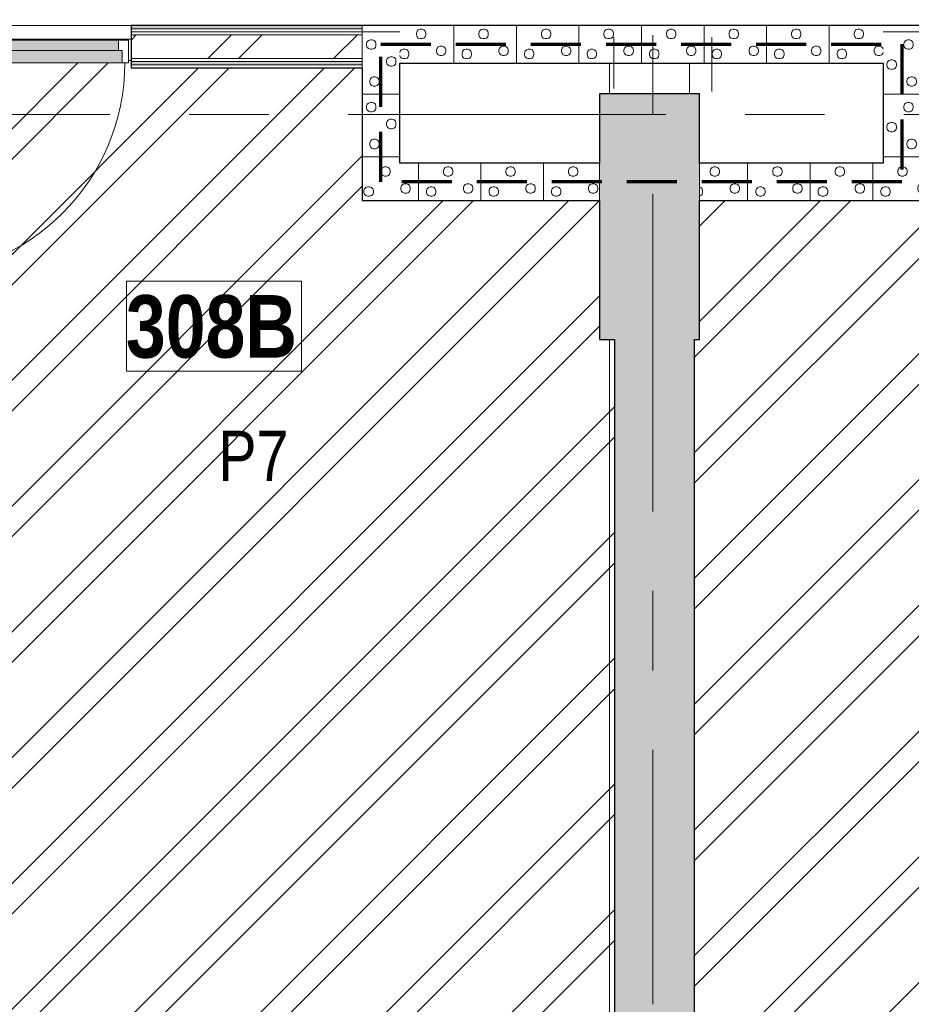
# Model space of a CAD drawing. Header units: millimetres. Extents: x -2764 to 55441, y -2158 to 22251.
# Tile 3 of 70: x 3468 to 7033, y 942 to 4879. Entities that reach past the tile are written whole.
import ezdxf

# ---------------------------------------------------------------- set-up
doc = ezdxf.new("R2010")
doc.units = ezdxf.units.MM
for name, pattern in [('EST_Dash_2_1_', [300, 200, -100]), ('Grid Line 1_2_', [2222.5, 1270, -317.5, 317.5, -317.5]), ('Overhead', [396.875, 238.125, -158.75])]:
    doc.linetypes.add(name, pattern=pattern)
for name, color, linetype, lineweight in [('_Overhead_', 7, 'Overhead', 9), ('Common Edges', 7, 'Continuous', 9), ('Cut Pattern-3', 7, 'Continuous', 9), ('Doors', 7, 'Continuous', 9), ('Doors-2', 7, 'Continuous', 18), ('Floors', 7, 'Continuous', 9), ('Grids-1', 7, 'Grid Line 1_2_', 9), ('Plan Swing', 7, 'Continuous', 9), ('Room Tags', 7, 'Continuous', 9), ('Walls-1', 7, 'Continuous', 25)]:
    doc.layers.add(name, color=color, linetype=linetype, lineweight=lineweight)
for name, color, linetype, lineweight, true_color in [('Color Fill-2', 9, 'Continuous', 9, 0x808080), ('Color Fill-3', 7, 'Continuous', 9, 0xc0c040), ('Cut Pattern-2', 7, 'Continuous', 9, 0x787878), ('Doors-1', 7, 'Continuous', 9, 0x7da2b7), ('Room Tags-1', 7, 'Continuous', 9, 0x800000), ('SMA_Tuletõkkesektsioon', 1, 'EST_Dash_2_1_', 70, 0xff0000)]:
    doc.layers.add(name, color=color, linetype=linetype, lineweight=lineweight, true_color=true_color)
doc.styles.add('Swis721 Cn BT_1', font='swissc.ttf', dxfattribs={"height": 200})
doc.styles.add('Swis721 Cn BT_B', font='swisscb.ttf', dxfattribs={"height": 250})
pattern_1 = [(45, (0, 0), (0, 35.35534), [25, -25])]
pattern_2 = [(45, (0, 0), (-251.447, 251.447), []), (45, (0, 381), (-251.447, 251.447), [])]

# ---------------------------------------------------------------- blocks, each defined once
blk = doc.blocks.new('SMA_D01_ 1-poolne - SU-P-10- 900x2100 3 korrus-2368592-3 Korruse põrandate  plaan')
at = {"layer": 'Doors-1'}
for points in [[(278, 64.5), (-415, 64.5), (-415, 14.5), (415, 14.5), (415, 64.5), (375, 64.5)], [(400, 14.5), (-400, 14.5), (-400, -25.5), (400, -25.5), (400, -1.3)]]:
    blk.add_hatch(color=256, dxfattribs=at).paths.add_polyline_path(points, flags=0)
at = {"layer": 'Doors'}
for p, q in [((375, 64.5), (-415, 64.5)), ((-400, 14.5), (400, 14.5)), ((400, -25.5), (-400, -25.5))]:
    blk.add_line(p, q, dxfattribs=at)
at = {"layer": 'Doors-2'}
for p, q in [((425, 914.5), (375, 914.5)), ((375, 914.5), (375, 64.5)), ((425, 64.5), (425, 914.5)), ((-415, 64.5), (-440, 64.5)), ((-440, 64.5), (-440, -25.5)), ((-415, 14.5), (-415, 64.5)), ((375, 64.5), (425, 64.5)), ((415, 64.5), (415, 14.5)), ((440, 64.5), (425, 64.5)), ((440, -25.5), (440, 64.5)), ((-400, 14.5), (-415, 14.5)), ((-400, -25.5), (-400, 14.5)), ((415, 14.5), (400, 14.5)), ((400, 14.5), (400, -25.5)), ((-440, -25.5), (-400, -25.5)), ((400, -25.5), (440, -25.5))]:
    blk.add_line(p, q, dxfattribs=at)
at = {"layer": 'Plan Swing'}
blk.add_arc((425, 64.5), 850, 90, 180, dxfattribs=at)
blk = doc.blocks.new('1_0 Room Tag - 2_5mm Nr-411650-3 Korruse põrandate  plaan')
at = {"layer": 'Room Tags'}
for p, q in [((3.5, 1.8), (-3.5, 1.8)), ((-3.5, 1.8), (-3.5, -1.8)), ((3.5, 1.8), (3.5, -1.8)), ((3.5, -1.8), (-3.5, -1.8))]:
    blk.add_line(p, q, dxfattribs=at)

msp = doc.modelspace()

# ---------------------------------------------------------------- hatches: boundary and pattern name
at = {"layer": 'Color Fill-2'}
h = msp.add_hatch(dxfattribs=at)
h.set_pattern_fill('FP_38', color=256, style=0, pattern_type=2)
h.set_pattern_definition([(0, (0, 0), (0, 150), [])])
h.paths.add_polyline_path([(9112.1, 4770.5), (9112.1, 4796), (9992.1, 4796), (9992.1, 4770.5), (10002.1, 4770.5), (10002.1, 4842.5), (10055.6, 4842.5), (10055.6, 4852.5), (10003.6, 4852.5), (10003.6, 5582.5), (10055.6, 5582.5), (10055.6, 5592.5), (9997.6, 5592.5), (9997.6, 6502.8), (10055.6, 6502.8), (10055.6, 6512.8), (10017.6, 6512.8), (10017.6, 7177.8), (9317.6, 7177.8), (9317.6, 7227.8), (10017.6, 7227.8), (10017.6, 7242.8), (10055.6, 7242.8), (10055.6, 7252.8), (8826.6, 7252.8), (8826.6, 5855), (8550.6, 5855), (8550.6, 7252.8), (7723.6, 7252.8), (7723.6, 7427.8), (7713.6, 7427.8), (7713.6, 7362.8), (6533.6, 7362.8), (6533.6, 7427.8), (6523.6, 7427.8), (6523.6, 7252.8), (6103.6, 7252.8), (6103.6, 5855), (5987.6, 5855), (5987.6, 7252.8), (5525, 7252.8), (5525, 7303.3), (800, 7303.3), (799.3, 6958.3), (200, 6958.3), (200, 4855), (1969.1, 4855), (1969.1, 4770.5), (1979.1, 4770.5), (1979.1, 4796), (2859.1, 4796), (2859.1, 4770.5), (2869.1, 4770.5), (2869.1, 4855), (3013.1, 4855), (3013.1, 4770.5), (3023.1, 4770.8), (3023.1, 4796), (3903.1, 4796), (3903.1, 4770.5), (3913.1, 4770.5), (3913.1, 4855), (8058.1, 4855), (8058.1, 4770.5), (8068.1, 4770.5), (8068.1, 4796), (8948.1, 4796), (8948.1, 4770.5), (8958.1, 4770.8), (8958.1, 4855), (9102.1, 4855), (9102.1, 4770.5)], flags=0)
at = {"layer": 'Color Fill-3'}
h = msp.add_hatch(dxfattribs=at)
h.set_pattern_fill('FP_3', color=256, style=0, pattern_type=2)
h.set_pattern_definition(pattern_2)
h.paths.add_polyline_path([(5845.6, 100), (5845.6, 3600), (5786.2, 3600), (5786.2, 4155), (4837.1, 4155), (4837.1, 4686), (3913.1, 4686), (3913.1, 4770.5), (3903.1, 4770.5), (3903.1, 4706), (3088.1, 4706), (3088.1, 3856), (3038.1, 3856), (3038.1, 4706), (3023.1, 4706), (3023.1, 4770.5), (3013.1, 4770.5), (3013.1, 4686), (3025.6, 4686), (3025.6, 100), (5825.6, 100)], flags=0)
h = msp.add_hatch(dxfattribs=at)
h.set_pattern_fill('FP_3', color=256, style=0, pattern_type=2)
h.set_pattern_definition(pattern_2)
h.paths.add_polyline_path([(8934.6, 100), (8945.6, 100), (8945.6, 4686), (8958.1, 4686), (8958.1, 4770.5), (8948.1, 4770.5), (8948.1, 4706), (8933.1, 4706), (8933.1, 3856), (8883.1, 3856), (8883.1, 4706), (8068.1, 4706), (8068.1, 4770.5), (8058.1, 4770.5), (8058.1, 4686), (7070.3, 4686), (7070.3, 4155), (6186.2, 4155), (6186.2, 3600), (6165.6, 3600), (6165.6, 100), (8905.8, 100)], flags=0)
at = {"layer": 'Cut Pattern-2'}
h = msp.add_hatch(dxfattribs=at)
h.set_pattern_fill('FP_3', color=256, style=0, pattern_type=2)
h.set_pattern_definition(pattern_2)
h.paths.add_polyline_path([(3013.1, 4723), (3013.1, 4818), (2869.1, 4818), (2869.1, 4723), (3000.7, 4723)], flags=0)
h.paths.add_polyline_path([(205, 4723), (1969.1, 4723), (1969.1, 4818), (200, 4818), (200, 4723), (202.6, 4723)], flags=0)
h.paths.add_polyline_path([(4837.1, 4723), (4837.1, 4818), (3913.1, 4818), (3913.1, 4723), (4538.7, 4723)], flags=0)
for points in [[(5845.6, 3600), (6186.2, 3600), (6186.2, 4582.2), (5786.2, 4582.2), (5786.2, 3600), (5825.6, 3600)], [(6165.6, 100), (6165.6, 3600), (5845.6, 3600), (5845.6, 100), (6145.6, 100)]]:
    msp.add_hatch(color=256, dxfattribs=at).paths.add_polyline_path(points, flags=0)
at = {"layer": 'Cut Pattern-3'}
h = msp.add_hatch(dxfattribs=at)
h.set_pattern_fill('FP_1', color=256, style=0, pattern_type=2)
h.set_pattern_definition(pattern_1)
h.paths.add_polyline_path([(200, 4842.5), (1969.1, 4842.5), (1969.1, 4855), (200, 4855)], flags=0)
h.paths.add_polyline_path([(4837.1, 4842.5), (4837.1, 4855), (3913.1, 4855), (3913.1, 4842.5), (4804.5, 4842.5)], flags=0)
h.paths.add_polyline_path([(2988.6, 4842.5), (3013.1, 4842.5), (3013.1, 4855), (2869.1, 4855), (2869.1, 4842.5), (2893.6, 4842.5)], flags=0)
h = msp.add_hatch(dxfattribs=at)
h.set_pattern_fill('FP_21', color=256, angle=-135, style=0, pattern_type=2)
h.set_pattern_definition([(315, (4964.56, 4477.45), (250, 3e-13), [7.07, -346.48]), (225, (4969.56, 4449.95), (250, 3e-13), [7.07, -346.48]), (5e-14, (4949.56, 4479.95), (-2e-13, 250), [7.5, -242.5]), (341.565, (4957.055, 4479.95), (250, -0.0002), [7.906, -782.664]), (198.435, (4964.556, 4444.95), (250, 0.0002), [7.906, -782.664]), (180, (4957.06, 4442.45), (2e-13, -250), [7.5, -242.5]), (161.565, (4949.56, 4442.45), (250, -0.0002), [7.906, -782.664]), (135, (4942.06, 4444.95), (250, 2e-13), [7.07, -346.48]), (71.565, (4934.556, 4464.95), (250, 1000), [7.906, -782.664]), (45, (4937.06, 4472.45), (250, 2e-13), [7.07, -346.48]), (18.435, (4942.06, 4477.45), (250, 0.0002), [7.906, -782.664]), (90, (4934.56, 4457.45), (-250, -2e-13), [7.5, -242.5]), (108.435, (4937.06, 4449.95), (-250.001, 1000), [7.906, -782.664]), (270, (4892.06, 4532.45), (250, 3e-13), [7.5, -242.5]), (5e-14, (4869.56, 4547.45), (-2e-13, 250), [7.5, -242.5]), (341.565, (4877.06, 4547.45), (250, -0.0002), [7.906, -782.664]), (315, (4884.56, 4544.95), (250, 3e-13), [7.07, -346.48]), (225, (4889.56, 4517.45), (250, 3e-13), [7.07, -346.48]), (198.435, (4884.556, 4512.45), (250, 0.0002), [7.906, -782.664]), (180, (4877.06, 4509.95), (2e-13, -250), [7.5, -242.5]), (161.565, (4869.556, 4509.95), (250, -0.0002), [7.906, -782.664]), (135, (4862.06, 4512.45), (250, 2e-13), [7.07, -346.48]), (71.565, (4854.556, 4532.45), (250, 1000), [7.906, -782.664]), (45, (4857.06, 4539.95), (250, 2e-13), [7.07, -346.48]), (18.435, (4862.056, 4544.95), (250, 0.0002), [7.906, -782.664]), (90, (4854.56, 4524.95), (-250, -2e-13), [7.5, -242.5]), (108.435, (4857.056, 4517.45), (-250, 1000), [7.906, -782.664]), (288.435, (4889.556, 4539.95), (250, -500), [7.906, -782.664]), (251.565, (4892.056, 4524.95), (-250, -500), [7.906, -782.664]), (270, (4904.56, 4384.95), (250, 3e-13), [7.5, -242.5]), (5e-14, (4882.06, 4399.95), (-2e-13, 250), [7.5, -242.5]), (341.565, (4889.556, 4399.95), (250, -0.0002), [7.906, -782.664]), (315, (4897.06, 4397.45), (250, 3e-13), [7.07, -346.48]), (225, (4902.06, 4369.95), (250, 3e-13), [7.07, -346.48]), (198.435, (4897.056, 4364.95), (250, 0.0002), [7.906, -782.664]), (180, (4889.56, 4362.45), (2e-13, -250), [7.5, -242.5]), (161.565, (4882.055, 4362.45), (250, -0.0002), [7.906, -782.664]), (135, (4874.56, 4364.95), (250, 2e-13), [7.07, -346.48]), (71.565, (4867.06, 4384.95), (250.001, 1000), [7.906, -782.664]), (45, (4869.56, 4392.45), (250, 2e-13), [7.07, -346.48]), (18.435, (4874.556, 4397.45), (250, 0.0002), [7.906, -782.664]), (90, (4867.06, 4377.45), (-250, -2e-13), [7.5, -242.5]), (108.435, (4869.556, 4369.95), (-250.001, 1000), [7.906, -782.664]), (288.435, (4902.056, 4392.45), (250, -499.999), [7.906, -782.664]), (251.565, (4904.56, 4377.45), (-250, -499.999), [7.906, -782.664]), (270, (4972.06, 4464.95), (250, 3e-13), [7.5, -242.5]), (288.435, (4969.56, 4472.45), (250, -499.999), [7.906, -782.664]), (251.565, (4972.056, 4457.45), (-250, -499.999), [7.906, -782.664]), (270, (5062.06, 4517.45), (250, 3e-13), [7.5, -242.5]), (5e-14, (5039.56, 4532.45), (-2e-13, 250), [7.5, -242.5]), (341.565, (5047.056, 4532.45), (250, -0.0002), [7.906, -782.664]), (315, (5054.56, 4529.95), (250, 3e-13), [7.07, -346.48]), (225, (5059.56, 4502.45), (250, 3e-13), [7.07, -346.48]), (198.435, (5054.56, 4497.45), (250, 0.0002), [7.906, -782.664]), (180, (5047.06, 4494.95), (2e-13, -250), [7.5, -242.5]), (161.565, (5039.556, 4494.95), (250, -0.0002), [7.906, -782.664]), (135, (5032.06, 4497.45), (250, 2e-13), [7.07, -346.48]), (71.565, (5024.56, 4517.45), (250, 1000), [7.906, -782.664]), (45, (5027.06, 4524.95), (250, 2e-13), [7.07, -346.48]), (18.435, (5032.06, 4529.95), (250, 0.0002), [7.906, -782.664]), (90, (5024.56, 4509.95), (-250, -2e-13), [7.5, -242.5]), (108.435, (5027.06, 4502.45), (-250, 1000), [7.906, -782.664]), (288.435, (5059.56, 4524.95), (250, -499.999), [7.906, -782.664]), (251.565, (5062.056, 4509.95), (-250, -499.999), [7.906, -782.664]), (270, (5042.06, 4409.95), (250, 3e-13), [7.5, -242.5]), (5e-14, (5019.56, 4424.95), (-2e-13, 250), [7.5, -242.5]), (341.565, (5027.06, 4424.95), (250, -0.0002), [7.906, -782.664]), (315, (5034.56, 4422.45), (250, 3e-13), [7.07, -346.48]), (225, (5039.56, 4394.95), (250, 3e-13), [7.07, -346.48]), (198.435, (5034.56, 4389.95), (250, 0.0002), [7.906, -782.664]), (180, (5027.06, 4387.45), (2e-13, -250), [7.5, -242.5]), (161.565, (5019.556, 4387.45), (250, -0.0002), [7.906, -782.664]), (135, (5012.06, 4389.95), (250, 2e-13), [7.07, -346.48]), (71.565, (5004.555, 4409.95), (250.001, 1000), [7.906, -782.664]), (45, (5007.06, 4417.45), (250, 2e-13), [7.07, -346.48]), (18.435, (5012.06, 4422.45), (250, 0.0002), [7.906, -782.664]), (90, (5004.56, 4402.45), (-250, -2e-13), [7.5, -242.5]), (108.435, (5007.06, 4394.95), (-250.001, 1000), [7.906, -782.664]), (288.435, (5039.556, 4417.45), (250, -499.999), [7.906, -782.664]), (251.565, (5042.056, 4402.45), (-250, -499.999), [7.906, -782.664]), (5e-14, (4837.06, 4579.95), (-2e-13, 250), [])])
h.paths.add_polyline_path([(4837.1, 4305), (4987.1, 4305), (4987.1, 4855), (4837.1, 4855), (4837.1, 4686)], flags=0)
h = msp.add_hatch(dxfattribs=at)
h.set_pattern_fill('FP_24', color=256, angle=-135, style=0, pattern_type=2)
h.set_pattern_definition([(45, (6056.2, 4832.45), (-8e-13, 250), [7.07, -346.48]), (315, (6083.7, 4837.45), (-8e-13, 250), [7.07, -346.48]), (90, (6053.7, 4817.45), (-250, -8e-13), [7.5, -242.5]), (71.565, (6053.7, 4824.95), (0.0002, 250), [7.906, -782.664]), (288.435, (6088.7, 4832.45), (-0.0002, 250), [7.906, -782.664]), (270, (6091.2, 4824.95), (250, 8e-13), [7.5, -242.5]), (251.565, (6091.2, 4817.45), (0.0002, 250), [7.906, -782.664]), (225, (6088.7, 4809.95), (-8e-13, 250), [7.07, -346.48]), (161.565, (6068.7, 4802.45), (-999.9996, 250.001), [7.906, -782.664]), (135, (6061.2, 4804.95), (-8e-13, 250), [7.07, -346.48]), (108.435, (6056.2, 4809.95), (-0.0002, 250), [7.906, -782.664]), (180, (6076.2, 4802.45), (8e-13, -250), [7.5, -242.5]), (198.435, (6083.7, 4804.95), (-999.9996, -250.001), [7.906, -782.664]), (2e-13, (6001.2, 4759.95), (-8e-13, 250), [7.5, -242.5]), (90, (5986.2, 4737.45), (-250, -8e-13), [7.5, -242.5]), (71.565, (5986.2, 4744.95), (0.0002, 250), [7.906, -782.664]), (45, (5988.7, 4752.45), (-8e-13, 250), [7.07, -346.48]), (315, (6016.2, 4757.45), (-8e-13, 250), [7.07, -346.48]), (288.435, (6021.2, 4752.45), (-0.0002, 250), [7.906, -782.664]), (270, (6023.7, 4744.95), (250, 8e-13), [7.5, -242.5]), (251.565, (6023.7, 4737.45), (0.0002, 250), [7.906, -782.664]), (225, (6021.2, 4729.95), (-8e-13, 250), [7.07, -346.48]), (161.565, (6001.2, 4722.45), (-999.9996, 250.001), [7.906, -782.664]), (135, (5993.7, 4724.95), (-8e-13, 250), [7.07, -346.48]), (108.435, (5988.7, 4729.95), (-0.0002, 250), [7.906, -782.664]), (180, (6008.7, 4722.45), (8e-13, -250), [7.5, -242.5]), (198.435, (6016.2, 4724.95), (-999.9996, -250.001), [7.906, -782.664]), (18.435, (5993.7, 4757.45), (499.999, 250.0003), [7.906, -782.664]), (341.565, (6008.7, 4759.95), (499.999, -250.0003), [7.906, -782.664]), (2e-13, (6148.7, 4772.45), (-8e-13, 250), [7.5, -242.5]), (90, (6133.7, 4749.95), (-250, -8e-13), [7.5, -242.5]), (71.565, (6133.7, 4757.45), (0.0002, 250), [7.906, -782.664]), (45, (6136.2, 4764.95), (-8e-13, 250), [7.07, -346.48]), (315, (6163.7, 4769.95), (-8e-13, 250), [7.07, -346.48]), (288.435, (6168.7, 4764.95), (-0.0002, 250), [7.906, -782.664]), (270, (6171.2, 4757.45), (250, 8e-13), [7.5, -242.5]), (251.565, (6171.2, 4749.95), (0.0002, 250), [7.906, -782.664]), (225, (6168.7, 4742.45), (-8e-13, 250), [7.07, -346.48]), (161.565, (6148.7, 4734.95), (-999.9996, 250.001), [7.906, -782.664]), (135, (6141.2, 4737.45), (-8e-13, 250), [7.07, -346.48]), (108.435, (6136.2, 4742.45), (-0.0002, 250), [7.906, -782.664]), (180, (6156.2, 4734.95), (8e-13, -250), [7.5, -242.5]), (198.435, (6163.7, 4737.45), (-999.9996, -250.001), [7.906, -782.664]), (18.435, (6141.2, 4769.95), (499.999, 250.0003), [7.906, -782.664]), (341.565, (6156.2, 4772.45), (499.999, -250.0003), [7.906, -782.664]), (2e-13, (6068.7, 4839.95), (-8e-13, 250), [7.5, -242.5]), (18.435, (6061.2, 4837.45), (499.999, 250.0003), [7.906, -782.664]), (341.565, (6076.2, 4839.95), (499.999, -250.0003), [7.906, -782.664]), (2e-13, (6016.2, 4929.95), (-8e-13, 250), [7.5, -242.5]), (90, (6001.2, 4907.45), (-250, -8e-13), [7.5, -242.5]), (71.565, (6001.2, 4914.95), (0.0002, 250), [7.906, -782.664]), (45, (6003.7, 4922.45), (-8e-13, 250), [7.07, -346.48]), (315, (6031.2, 4927.45), (-8e-13, 250), [7.07, -346.48]), (288.435, (6036.2, 4922.45), (-0.0002, 250), [7.906, -782.664]), (270, (6038.7, 4914.95), (250, 8e-13), [7.5, -242.5]), (251.565, (6038.7, 4907.45), (0.0002, 250), [7.906, -782.664]), (225, (6036.2, 4899.95), (-8e-13, 250), [7.07, -346.48]), (161.565, (6016.2, 4892.45), (-999.9996, 250.001), [7.906, -782.664]), (135, (6008.7, 4894.95), (-8e-13, 250), [7.07, -346.48]), (108.435, (6003.7, 4899.95), (-0.0002, 250), [7.906, -782.664]), (180, (6023.7, 4892.45), (8e-13, -250), [7.5, -242.5]), (198.435, (6031.2, 4894.95), (-999.9996, -250.001), [7.906, -782.664]), (18.435, (6008.7, 4927.45), (499.999, 250.0003), [7.906, -782.664]), (341.565, (6023.7, 4929.95), (499.999, -250.0003), [7.906, -782.664]), (2e-13, (6123.7, 4909.95), (-8e-13, 250), [7.5, -242.5]), (90, (6108.7, 4887.45), (-250, -8e-13), [7.5, -242.5]), (71.565, (6108.7, 4894.95), (0.0002, 250), [7.906, -782.664]), (45, (6111.2, 4902.45), (-8e-13, 250), [7.07, -346.48]), (315, (6138.7, 4907.45), (-8e-13, 250), [7.07, -346.48]), (288.435, (6143.7, 4902.45), (-0.0002, 250), [7.906, -782.664]), (270, (6146.2, 4894.95), (250, 8e-13), [7.5, -242.5]), (251.565, (6146.2, 4887.45), (0.0002, 250), [7.906, -782.664]), (225, (6143.7, 4879.95), (-8e-13, 250), [7.07, -346.48]), (161.565, (6123.7, 4872.45), (-999.9996, 250.001), [7.906, -782.664]), (135, (6116.2, 4874.95), (-8e-13, 250), [7.07, -346.48]), (108.435, (6111.2, 4879.95), (-0.0002, 250), [7.906, -782.664]), (180, (6131.2, 4872.45), (8e-13, -250), [7.5, -242.5]), (198.435, (6138.7, 4874.95), (-999.9996, -250.001), [7.906, -782.664]), (18.435, (6116.2, 4907.45), (499.999, 250.0003), [7.906, -782.664]), (341.565, (6131.2, 4909.95), (499.999, -250.0003), [7.906, -782.664]), (90, (5953.7, 4704.95), (-250, -8e-13), [])])
h.paths.add_polyline_path([(5825.6, 4705), (6920.3, 4705), (6920.3, 4855), (4987.1, 4855), (4987.1, 4705), (5740.4, 4705)], flags=0)
h = msp.add_hatch(dxfattribs=at)
h.set_pattern_fill('FP_23', color=256, angle=225, style=0, pattern_type=2)
h.set_pattern_definition([(135, (6942.84, 4682.45), (-250, 3e-13), [7.07, -346.48]), (45, (6937.84, 4709.95), (-250, 2e-13), [7.07, -346.48]), (180, (6957.84, 4679.95), (-3e-13, -250), [7.5, -242.5]), (161.565, (6950.345, 4679.95), (-250, 0.0002), [7.906, -782.664]), (18.435, (6942.845, 4714.95), (-250, -0.0002), [7.906, -782.664]), (360, (6950.34, 4717.45), (2e-13, 250), [7.5, -242.5]), (341.565, (6957.844, 4717.45), (-250, 0.0002), [7.906, -782.664]), (315, (6965.34, 4714.95), (-250, 2e-13), [7.07, -346.48]), (251.565, (6972.844, 4694.95), (-250, -1000), [7.906, -782.664]), (225, (6970.34, 4687.45), (-250, 2e-13), [7.07, -346.48]), (198.435, (6965.345, 4682.45), (-250, -0.0002), [7.906, -782.664]), (270, (6972.84, 4702.45), (250, -2e-13), [7.5, -242.5]), (288.435, (6970.345, 4709.95), (250.001, -1000), [7.906, -782.664]), (90, (7015.34, 4627.45), (-250, 2e-13), [7.5, -242.5]), (180, (7037.84, 4612.45), (-3e-13, -250), [7.5, -242.5]), (161.565, (7030.344, 4612.45), (-250, 0.0002), [7.906, -782.664]), (135, (7022.84, 4614.95), (-250, 3e-13), [7.07, -346.48]), (45, (7017.84, 4642.45), (-250, 2e-13), [7.07, -346.48]), (18.435, (7022.845, 4647.45), (-250, -0.0002), [7.906, -782.664]), (360, (7030.34, 4649.95), (2e-13, 250), [7.5, -242.5]), (341.565, (7037.844, 4649.95), (-250, 0.0002), [7.906, -782.664]), (315, (7045.34, 4647.45), (-250, 2e-13), [7.07, -346.48]), (251.565, (7052.844, 4627.45), (-250, -1000), [7.906, -782.664]), (225, (7050.34, 4619.95), (-250, 2e-13), [7.07, -346.48]), (198.435, (7045.345, 4614.95), (-250, -0.0002), [7.906, -782.664]), (270, (7052.84, 4634.95), (250, -2e-13), [7.5, -242.5]), (288.435, (7050.345, 4642.45), (250, -1000), [7.906, -782.664]), (108.435, (7017.845, 4619.95), (-250, 500), [7.906, -782.664]), (71.565, (7015.345, 4634.95), (250, 500), [7.906, -782.664]), (90, (7002.84, 4774.95), (-250, 2e-13), [7.5, -242.5]), (180, (7025.34, 4759.95), (-3e-13, -250), [7.5, -242.5]), (161.565, (7017.845, 4759.95), (-250, 0.0002), [7.906, -782.664]), (135, (7010.34, 4762.45), (-250, 3e-13), [7.07, -346.48]), (45, (7005.34, 4789.95), (-250, 2e-13), [7.07, -346.48]), (18.435, (7010.344, 4794.95), (-250, -0.0002), [7.906, -782.664]), (360, (7017.84, 4797.45), (2e-13, 250), [7.5, -242.5]), (341.565, (7025.345, 4797.45), (-250, 0.0002), [7.906, -782.664]), (315, (7032.84, 4794.95), (-250, 2e-13), [7.07, -346.48]), (251.565, (7040.344, 4774.95), (-250.001, -1000), [7.906, -782.664]), (225, (7037.84, 4767.45), (-250, 2e-13), [7.07, -346.48]), (198.435, (7032.844, 4762.45), (-250, -0.0002), [7.906, -782.664]), (270, (7040.34, 4782.45), (250, -2e-13), [7.5, -242.5]), (288.435, (7037.844, 4789.95), (250.001, -1000), [7.906, -782.664]), (108.435, (7005.344, 4767.45), (-250, 499.999), [7.906, -782.664]), (71.565, (7002.845, 4782.45), (250, 499.999), [7.906, -782.664]), (90, (6935.35, 4694.95), (-250, 2e-13), [7.5, -242.5]), (108.435, (6937.845, 4687.45), (-250, 499.999), [7.906, -782.664]), (71.565, (6935.344, 4702.45), (250, 499.999), [7.906, -782.664]), (90, (6845.34, 4642.45), (-250, 2e-13), [7.5, -242.5]), (180, (6867.84, 4627.45), (-3e-13, -250), [7.5, -242.5]), (161.565, (6860.344, 4627.45), (-250, 0.0002), [7.906, -782.664]), (135, (6852.84, 4629.95), (-250, 3e-13), [7.07, -346.48]), (45, (6847.84, 4657.45), (-250, 2e-13), [7.07, -346.48]), (18.435, (6852.844, 4662.45), (-250, -0.0002), [7.906, -782.664]), (360, (6860.34, 4664.95), (2e-13, 250), [7.5, -242.5]), (341.565, (6867.845, 4664.95), (-250, 0.0002), [7.906, -782.664]), (315, (6875.34, 4662.45), (-250, 2e-13), [7.07, -346.48]), (251.565, (6882.844, 4642.45), (-250, -1000), [7.906, -782.664]), (225, (6880.34, 4634.95), (-250, 2e-13), [7.07, -346.48]), (198.435, (6875.344, 4629.95), (-250, -0.0002), [7.906, -782.664]), (270, (6882.84, 4649.95), (250, -2e-13), [7.5, -242.5]), (288.435, (6880.344, 4657.45), (250, -1000), [7.906, -782.664]), (108.435, (6847.844, 4634.95), (-250, 499.999), [7.906, -782.664]), (71.565, (6845.344, 4649.95), (250, 499.999), [7.906, -782.664]), (90, (6865.34, 4749.95), (-250, 2e-13), [7.5, -242.5]), (180, (6887.84, 4734.95), (-3e-13, -250), [7.5, -242.5]), (161.565, (6880.345, 4734.95), (-250, 0.0002), [7.906, -782.664]), (135, (6872.84, 4737.45), (-250, 3e-13), [7.07, -346.48]), (45, (6867.84, 4764.95), (-250, 2e-13), [7.07, -346.48]), (18.435, (6872.845, 4769.95), (-250, -0.0002), [7.906, -782.664]), (360, (6880.34, 4772.45), (2e-13, 250), [7.5, -242.5]), (341.565, (6887.844, 4772.45), (-250, 0.0002), [7.906, -782.664]), (315, (6895.34, 4769.95), (-250, 2e-13), [7.07, -346.48]), (251.565, (6902.844, 4749.95), (-250.001, -1000), [7.906, -782.664]), (225, (6900.34, 4742.45), (-250, 2e-13), [7.07, -346.48]), (198.435, (6895.344, 4737.45), (-250, -0.0002), [7.906, -782.664]), (270, (6902.84, 4757.45), (250, -2e-13), [7.5, -242.5]), (288.435, (6900.345, 4764.95), (250.001, -1000), [7.906, -782.664]), (108.435, (6867.84, 4742.45), (-250, 499.999), [7.906, -782.664]), (71.565, (6865.344, 4757.45), (250, 499.999), [7.906, -782.664]), (180, (7070.34, 4579.95), (-3e-13, -250), [])])
h.paths.add_polyline_path([(7070.3, 4305), (7070.3, 4855), (6920.3, 4855), (6920.3, 4305), (7018.1, 4305)], flags=0)
h = msp.add_hatch(dxfattribs=at)
h.set_pattern_fill('FP_1', color=256, style=0, pattern_type=2)
h.set_pattern_definition(pattern_1)
h.paths.add_polyline_path([(2869.1, 4698.5), (2881.6, 4698.5), (2881.6, 4711), (2869.1, 4711)], flags=0)
h.paths.add_polyline_path([(4837.1, 4698.5), (4837.1, 4711), (3913.1, 4711), (3913.1, 4698.5), (4516.7, 4698.5)], flags=0)
h.paths.add_polyline_path([(200.9, 4698.5), (1969.1, 4698.5), (1969.1, 4711), (200, 4711), (200, 4698.5)], flags=0)
h.paths.add_polyline_path([(3013.1, 4698.5), (3012.6, 4711), (3000.6, 4711), (3000.7, 4698.5)], flags=0)
h = msp.add_hatch(dxfattribs=at)
h.set_pattern_fill('FP_20', color=256, angle=-135, style=0, pattern_type=2)
h.set_pattern_definition([(45, (5414.12, 4282.45), (-9e-13, 250), [7.07, -346.48]), (315, (5441.62, 4287.45), (-9e-13, 250), [7.07, -346.48]), (90, (5411.62, 4267.45), (-250, -9e-13), [7.5, -242.5]), (71.565, (5411.62, 4274.95), (0.0002, 250), [7.906, -782.664]), (288.435, (5446.62, 4282.45), (-0.0002, 250), [7.906, -782.664]), (270, (5449.12, 4274.95), (250, 9e-13), [7.5, -242.5]), (251.565, (5449.12, 4267.45), (0.0002, 250), [7.906, -782.664]), (225, (5446.62, 4259.95), (-9e-13, 250), [7.07, -346.48]), (161.565, (5426.62, 4252.45), (-1000, 250.001), [7.906, -782.664]), (135, (5419.12, 4254.95), (-9e-13, 250), [7.07, -346.48]), (108.435, (5414.12, 4259.95), (-0.0002, 250), [7.906, -782.664]), (180, (5434.12, 4252.45), (9e-13, -250), [7.5, -242.5]), (198.435, (5441.62, 4254.95), (-1000, -250.001), [7.906, -782.664]), (2e-13, (5359.12, 4209.95), (-9e-13, 250), [7.5, -242.5]), (90, (5344.12, 4187.45), (-250, -9e-13), [7.5, -242.5]), (71.565, (5344.12, 4194.95), (0.0002, 250), [7.906, -782.664]), (45, (5346.62, 4202.45), (-9e-13, 250), [7.07, -346.48]), (315, (5374.12, 4207.45), (-9e-13, 250), [7.07, -346.48]), (288.435, (5379.12, 4202.45), (-0.0002, 250), [7.906, -782.664]), (270, (5381.62, 4194.95), (250, 9e-13), [7.5, -242.5]), (251.565, (5381.62, 4187.45), (0.0002, 250), [7.906, -782.664]), (225, (5379.12, 4179.95), (-9e-13, 250), [7.07, -346.48]), (161.565, (5359.12, 4172.45), (-1000, 250.001), [7.906, -782.664]), (135, (5351.62, 4174.95), (-9e-13, 250), [7.07, -346.48]), (108.435, (5346.62, 4179.95), (-0.0002, 250), [7.906, -782.664]), (180, (5366.62, 4172.45), (9e-13, -250), [7.5, -242.5]), (198.435, (5374.12, 4174.95), (-1000, -250.001), [7.906, -782.664]), (18.435, (5351.62, 4207.45), (499.999, 250), [7.906, -782.664]), (341.565, (5366.62, 4209.95), (499.999, -250), [7.906, -782.664]), (2e-13, (5506.62, 4222.45), (-9e-13, 250), [7.5, -242.5]), (90, (5491.62, 4199.95), (-250, -9e-13), [7.5, -242.5]), (71.565, (5491.62, 4207.45), (0.0002, 250), [7.906, -782.664]), (45, (5494.12, 4214.95), (-9e-13, 250), [7.07, -346.48]), (315, (5521.62, 4219.95), (-9e-13, 250), [7.07, -346.48]), (288.435, (5526.62, 4214.95), (-0.0002, 250), [7.906, -782.664]), (270, (5529.12, 4207.45), (250, 9e-13), [7.5, -242.5]), (251.565, (5529.12, 4199.95), (0.0002, 250), [7.906, -782.664]), (225, (5526.62, 4192.45), (-9e-13, 250), [7.07, -346.48]), (161.565, (5506.62, 4184.95), (-1000, 250.001), [7.906, -782.664]), (135, (5499.12, 4187.45), (-9e-13, 250), [7.07, -346.48]), (108.435, (5494.12, 4192.45), (-0.0002, 250), [7.906, -782.664]), (180, (5514.12, 4184.95), (9e-13, -250), [7.5, -242.5]), (198.435, (5521.62, 4187.45), (-1000, -250.001), [7.906, -782.664]), (18.435, (5499.12, 4219.95), (499.999, 250), [7.906, -782.664]), (341.565, (5514.12, 4222.45), (499.999, -250), [7.906, -782.664]), (2e-13, (5426.62, 4289.95), (-9e-13, 250), [7.5, -242.5]), (18.435, (5419.12, 4287.45), (499.999, 250), [7.906, -782.664]), (341.565, (5434.12, 4289.95), (499.999, -250), [7.906, -782.664]), (2e-13, (5374.12, 4379.95), (-9e-13, 250), [7.5, -242.5]), (90, (5359.12, 4357.45), (-250, -9e-13), [7.5, -242.5]), (71.565, (5359.12, 4364.95), (0.0002, 250), [7.906, -782.664]), (45, (5361.62, 4372.45), (-9e-13, 250), [7.07, -346.48]), (315, (5389.12, 4377.45), (-9e-13, 250), [7.07, -346.48]), (288.435, (5394.12, 4372.45), (-0.0002, 250), [7.906, -782.664]), (270, (5396.62, 4364.95), (250, 9e-13), [7.5, -242.5]), (251.565, (5396.62, 4357.45), (0.0002, 250), [7.906, -782.664]), (225, (5394.12, 4349.95), (-9e-13, 250), [7.07, -346.48]), (161.565, (5374.12, 4342.45), (-1000, 250.001), [7.906, -782.664]), (135, (5366.62, 4344.95), (-9e-13, 250), [7.07, -346.48]), (108.435, (5361.62, 4349.95), (-0.0002, 250), [7.906, -782.664]), (180, (5381.62, 4342.45), (9e-13, -250), [7.5, -242.5]), (198.435, (5389.12, 4344.95), (-1000, -250.001), [7.906, -782.664]), (18.435, (5366.62, 4377.45), (499.999, 250), [7.906, -782.664]), (341.565, (5381.62, 4379.95), (499.999, -250), [7.906, -782.664]), (2e-13, (5481.62, 4359.95), (-9e-13, 250), [7.5, -242.5]), (90, (5466.62, 4337.45), (-250, -9e-13), [7.5, -242.5]), (71.565, (5466.62, 4344.95), (0.0002, 250), [7.906, -782.664]), (45, (5469.12, 4352.45), (-9e-13, 250), [7.07, -346.48]), (315, (5496.62, 4357.45), (-9e-13, 250), [7.07, -346.48]), (288.435, (5501.62, 4352.45), (-0.0002, 250), [7.906, -782.664]), (270, (5504.12, 4344.95), (250, 9e-13), [7.5, -242.5]), (251.565, (5504.12, 4337.45), (0.0002, 250), [7.906, -782.664]), (225, (5501.62, 4329.95), (-9e-13, 250), [7.07, -346.48]), (161.565, (5481.62, 4322.45), (-1000, 250.001), [7.906, -782.664]), (135, (5474.12, 4324.95), (-9e-13, 250), [7.07, -346.48]), (108.435, (5469.12, 4329.95), (-0.0002, 250), [7.906, -782.664]), (180, (5489.12, 4322.45), (9e-13, -250), [7.5, -242.5]), (198.435, (5496.62, 4324.95), (-1000, -250.001), [7.906, -782.664]), (18.435, (5474.12, 4357.45), (499.999, 250), [7.906, -782.664]), (341.565, (5489.12, 4359.95), (499.999, -250), [7.906, -782.664]), (90, (5311.62, 4154.95), (-250, -9e-13), [])])
h.paths.add_polyline_path([(5740.4, 4155), (5786.2, 4155), (5786.2, 4305), (4837.1, 4305), (4837.1, 4155), (4987.1, 4155)], flags=0)
h = msp.add_hatch(dxfattribs=at)
h.set_pattern_fill('FP_22', color=256, angle=225, style=0, pattern_type=2)
h.set_pattern_definition([(45, (6730.77, 4282.45), (9e-13, 250), [7.07, -346.48]), (315, (6758.27, 4287.45), (9e-13, 250), [7.07, -346.48]), (90, (6728.27, 4267.45), (-250, 9e-13), [7.5, -242.5]), (71.565, (6728.266, 4274.95), (0.0002, 250), [7.906, -782.664]), (288.435, (6763.266, 4282.45), (-0.0002, 250), [7.906, -782.664]), (270, (6765.77, 4274.95), (250, -9e-13), [7.5, -242.5]), (251.565, (6765.766, 4267.45), (0.0002, 250), [7.906, -782.664]), (225, (6763.27, 4259.95), (9e-13, 250), [7.07, -346.48]), (161.565, (6743.27, 4252.45), (-1000, 250.001), [7.906, -782.664]), (135, (6735.77, 4254.95), (9e-13, 250), [7.07, -346.48]), (108.435, (6730.766, 4259.95), (-0.0002, 250), [7.906, -782.664]), (180, (6750.77, 4252.45), (-9e-13, -250), [7.5, -242.5]), (198.435, (6758.266, 4254.95), (-1000, -250.001), [7.906, -782.664]), (360, (6675.77, 4209.95), (9e-13, 250), [7.5, -242.5]), (90, (6660.77, 4187.45), (-250, 9e-13), [7.5, -242.5]), (71.565, (6660.77, 4194.95), (0.0002, 250), [7.906, -782.664]), (45, (6663.27, 4202.45), (9e-13, 250), [7.07, -346.48]), (315, (6690.77, 4207.45), (9e-13, 250), [7.07, -346.48]), (288.435, (6695.766, 4202.45), (-0.0002, 250), [7.906, -782.664]), (270, (6698.27, 4194.95), (250, -9e-13), [7.5, -242.5]), (251.565, (6698.27, 4187.45), (0.0002, 250), [7.906, -782.664]), (225, (6695.77, 4179.95), (9e-13, 250), [7.07, -346.48]), (161.565, (6675.77, 4172.45), (-1000, 250.001), [7.906, -782.664]), (135, (6668.27, 4174.95), (9e-13, 250), [7.07, -346.48]), (108.435, (6663.266, 4179.95), (-0.0002, 250), [7.906, -782.664]), (180, (6683.27, 4172.45), (-9e-13, -250), [7.5, -242.5]), (198.435, (6690.766, 4174.95), (-1000, -250.001), [7.906, -782.664]), (18.435, (6668.266, 4207.45), (499.999, 250), [7.906, -782.664]), (341.565, (6683.266, 4209.95), (499.999, -250), [7.906, -782.664]), (360, (6823.27, 4222.45), (9e-13, 250), [7.5, -242.5]), (90, (6808.27, 4199.95), (-250, 9e-13), [7.5, -242.5]), (71.565, (6808.266, 4207.45), (0.0002, 250), [7.906, -782.664]), (45, (6810.77, 4214.95), (9e-13, 250), [7.07, -346.48]), (315, (6838.27, 4219.95), (9e-13, 250), [7.07, -346.48]), (288.435, (6843.27, 4214.95), (-0.0002, 250), [7.906, -782.664]), (270, (6845.77, 4207.45), (250, -9e-13), [7.5, -242.5]), (251.565, (6845.766, 4199.95), (0.0002, 250), [7.906, -782.664]), (225, (6843.27, 4192.45), (9e-13, 250), [7.07, -346.48]), (161.565, (6823.27, 4184.95), (-1000, 250.001), [7.906, -782.664]), (135, (6815.77, 4187.45), (9e-13, 250), [7.07, -346.48]), (108.435, (6810.77, 4192.45), (-0.0002, 250), [7.906, -782.664]), (180, (6830.77, 4184.95), (-9e-13, -250), [7.5, -242.5]), (198.435, (6838.27, 4187.45), (-1000, -250.001), [7.906, -782.664]), (18.435, (6815.77, 4219.95), (499.999, 250), [7.906, -782.664]), (341.565, (6830.77, 4222.45), (499.999, -250), [7.906, -782.664]), (360, (6743.27, 4289.95), (9e-13, 250), [7.5, -242.5]), (18.435, (6735.766, 4287.45), (499.999, 250), [7.906, -782.664]), (341.565, (6750.77, 4289.95), (499.999, -250), [7.906, -782.664]), (360, (6690.77, 4379.95), (9e-13, 250), [7.5, -242.5]), (90, (6675.77, 4357.45), (-250, 9e-13), [7.5, -242.5]), (71.565, (6675.77, 4364.95), (0.0002, 250), [7.906, -782.664]), (45, (6678.27, 4372.45), (9e-13, 250), [7.07, -346.48]), (315, (6705.77, 4377.45), (9e-13, 250), [7.07, -346.48]), (288.435, (6710.77, 4372.45), (-0.0002, 250), [7.906, -782.664]), (270, (6713.27, 4364.95), (250, -9e-13), [7.5, -242.5]), (251.565, (6713.27, 4357.45), (0.0002, 250), [7.906, -782.664]), (225, (6710.77, 4349.95), (9e-13, 250), [7.07, -346.48]), (161.565, (6690.766, 4342.45), (-1000, 250.001), [7.906, -782.664]), (135, (6683.27, 4344.95), (9e-13, 250), [7.07, -346.48]), (108.435, (6678.27, 4349.95), (-0.0002, 250), [7.906, -782.664]), (180, (6698.27, 4342.45), (-9e-13, -250), [7.5, -242.5]), (198.435, (6705.77, 4344.95), (-1000, -250.001), [7.906, -782.664]), (18.435, (6683.27, 4377.45), (499.999, 250), [7.906, -782.664]), (341.565, (6698.27, 4379.95), (499.999, -250), [7.906, -782.664]), (360, (6798.27, 4359.95), (9e-13, 250), [7.5, -242.5]), (90, (6783.27, 4337.45), (-250, 9e-13), [7.5, -242.5]), (71.565, (6783.27, 4344.95), (0.0002, 250), [7.906, -782.664]), (45, (6785.77, 4352.45), (9e-13, 250), [7.07, -346.48]), (315, (6813.27, 4357.45), (9e-13, 250), [7.07, -346.48]), (288.435, (6818.27, 4352.45), (-0.0002, 250), [7.906, -782.664]), (270, (6820.77, 4344.95), (250, -9e-13), [7.5, -242.5]), (251.565, (6820.77, 4337.45), (0.0002, 250), [7.906, -782.664]), (225, (6818.27, 4329.95), (9e-13, 250), [7.07, -346.48]), (161.565, (6798.266, 4322.45), (-1000, 250.001), [7.906, -782.664]), (135, (6790.77, 4324.95), (9e-13, 250), [7.07, -346.48]), (108.435, (6785.77, 4329.95), (-0.0002, 250), [7.906, -782.664]), (180, (6805.77, 4322.45), (-9e-13, -250), [7.5, -242.5]), (198.435, (6813.27, 4324.95), (-1000, -250.001), [7.906, -782.664]), (18.435, (6790.77, 4357.45), (499.999, 250), [7.906, -782.664]), (341.565, (6805.77, 4359.95), (499.999, -250), [7.906, -782.664]), (90, (6628.27, 4154.95), (-250, 9e-13), [])])
h.paths.add_polyline_path([(7018.1, 4155), (7070.3, 4155), (7070.3, 4305), (6186.2, 4305), (6186.2, 4155), (6920.3, 4155)], flags=0)

# ---------------------------------------------------------------- linework, layer by layer
at = {"layer": '_Overhead_'}
for p, q in [((5843.7, 7190), (5843.7, 4604)), ((6235.6, 7190), (6235.6, 4590.8))]:
    msp.add_line(p, q, dxfattribs=at)
at = {"layer": 'Common Edges'}
for p, q in [((4837.1, 4842.5), (3913.1, 4842.5)), ((4837.1, 4686), (4837.1, 4855)), ((4837.1, 4830), (3913.1, 4830)), ((4837.1, 4818), (3913.1, 4818)), ((4837.1, 4723), (3913.1, 4723)), ((4837.1, 4711), (3913.1, 4711)), ((4837.1, 4698.5), (3913.1, 4698.5)), ((5786.2, 4155), (5786.2, 4305)), ((6186.2, 4305), (6186.2, 4155))]:
    msp.add_line(p, q, dxfattribs=at)
at = {"layer": 'Floors'}
for p, q in [((3013.1, 4855), (3913.1, 4855)), ((3913.1, 4715), (3903.1, 4715)), ((5825.6, 4582.2), (5825.6, 4705)), ((6145.6, 4705), (6145.6, 4582.2)), ((5825.6, 100), (5825.6, 3600))]:
    msp.add_line(p, q, dxfattribs=at)
at = {"layer": 'Grids-1'}
for p, q in [((6000, 17517.1), (6000, 942.1)), ((336, 4500), (35503, 4500))]:
    msp.add_line(p, q, dxfattribs=at)
at = {"layer": 'SMA_Tuletõkkesektsioon'}
for p, q in [((4912.1, 4780), (6995.3, 4780)), ((4912.1, 4230), (4912.1, 4780)), ((6995.3, 4780), (6995.3, 4230)), ((6995.3, 4230), (4912.1, 4230))]:
    msp.add_line(p, q, dxfattribs=at)
at = {"layer": 'Walls-1'}
for p, q in [((3913.1, 4855), (3913.1, 4686)), ((8058.1, 4855), (3913.1, 4855)), ((3913.1, 4686), (4837.1, 4686)), ((4837.1, 4686), (4837.1, 4155)), ((4987.1, 4305), (4987.1, 4705)), ((4987.1, 4705), (6920.3, 4705)), ((6920.3, 4705), (6920.3, 4305)), ((5786.2, 4582.2), (5786.2, 4305)), ((6186.2, 4582.2), (5786.2, 4582.2)), ((6186.2, 4305), (6186.2, 4582.2)), ((5786.2, 4305), (4987.1, 4305)), ((6920.3, 4305), (6186.2, 4305)), ((4837.1, 4155), (5786.2, 4155)), ((5786.2, 4155), (5786.2, 3600)), ((6186.2, 3600), (6186.2, 4155)), ((6186.2, 4155), (7070.3, 4155)), ((5786.2, 3600), (5845.6, 3600)), ((5845.6, 3600), (5845.6, 100)), ((6165.6, 100), (6165.6, 3600)), ((6165.6, 3600), (6186.2, 3600))]:
    msp.add_line(p, q, dxfattribs=at)

# ---------------------------------------------------------------- block references
at = {"layer": 'Doors', "rotation": 180}
msp.add_blockref('SMA_D01_ 1-poolne - SU-P-10- 900x2100 3 korrus-2368592-3 Korruse põrandate  plaan', (3463.1, 4770.5), dxfattribs=at)
at = {"layer": 'Room Tags', "xscale": 99.99999999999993, "yscale": 99.99999999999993, "zscale": 99.99999999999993}
msp.add_blockref('1_0 Room Tag - 2_5mm Nr-411650-3 Korruse põrandate  plaan', (4244.4, 3652.9), dxfattribs=at)

# ---------------------------------------------------------------- texts
at = {"layer": 'Room Tags', "insert": (3892.3, 3777.4), "char_height": 250, "width": 849.789, "attachment_point": 1, "style": 'Swis721 Cn BT_B'}
msp.add_mtext('308B', dxfattribs=at)
at = {"layer": 'Room Tags-1', "insert": (4262.1, 3234.9), "char_height": 200, "width": 328.692, "attachment_point": 1, "style": 'Swis721 Cn BT_1'}
msp.add_mtext('P7', dxfattribs=at)

doc.saveas('drawing.dxf')
